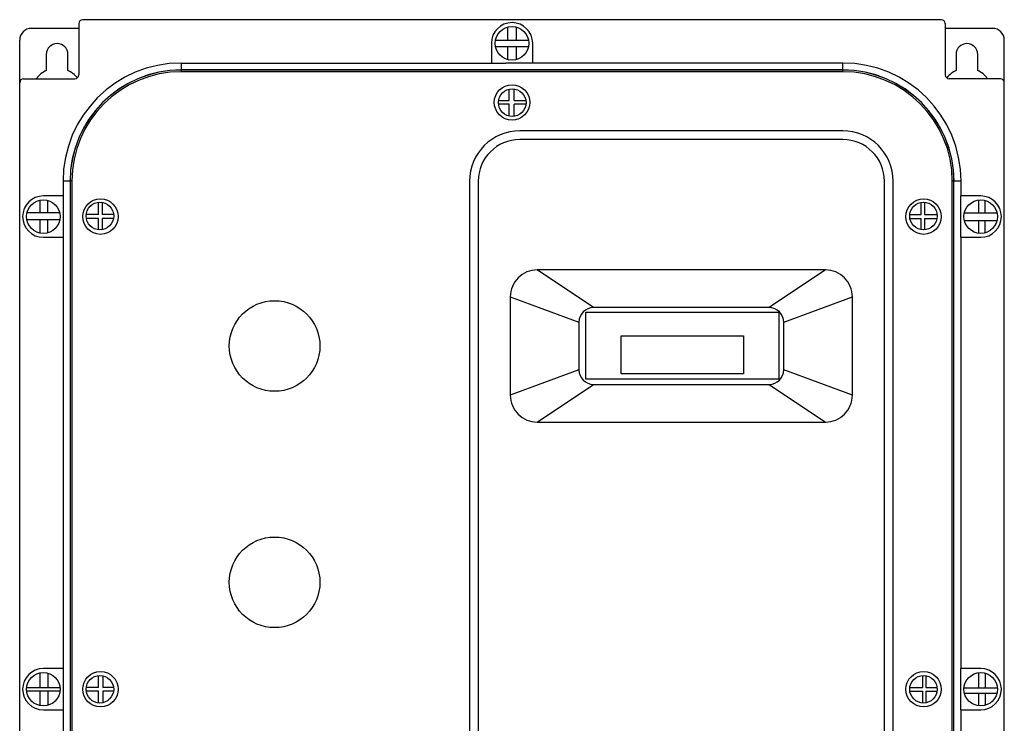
# Model space of a CAD drawing. Header units: millimetres. Extents: x 35 to 285, y 49 to 389.
# Tile 4 of 4: x 35 to 285, y 210 to 389. Entities that reach past the tile are written whole.
import ezdxf

# ---------------------------------------------------------------- set-up
doc = ezdxf.new("R2010")
doc.units = ezdxf.units.MM
doc.header["$LTSCALE"] = 28.694125
doc.layers.get('0').update_dxf_attribs({"linetype": 'CONTINUOUS'})

msp = doc.modelspace()

# ---------------------------------------------------------------- linework, layer by layer
at = {"color": 7}
for p, q in [((49.67, 387.75), (49.67, 374.75)), ((268.67, 388.75), (50.67, 388.75)), ((269.67, 387.75), (269.67, 374.75)), ((49.67, 386.55), (37.67, 386.55)), ((158.63, 383.58), (158.63, 386.87)), ((160.8, 383.58), (160.8, 386.85)), ((281.67, 386.55), (269.67, 386.55)), ((34.67, 53.95), (34.67, 383.55)), ((154.42, 382.75), (154.42, 377.75)), ((155.5, 383.58), (163.83, 383.58)), ((164.92, 377.74), (164.92, 382.75)), ((284.67, 53.95), (284.67, 383.55)), ((163.81, 381.83), (155.52, 381.83)), ((158.63, 378.63), (158.63, 381.83)), ((160.8, 378.65), (160.8, 381.83)), ((41.42, 379.95), (41.42, 375.84)), ((46.92, 375.84), (46.92, 379.95)), ((75.67, 377.75), (75.67, 375.98)), ((75.67, 377.75), (158.06, 377.75)), ((164.92, 377.74), (158.06, 377.75)), ((243.67, 377.75), (164.92, 377.75)), ((243.67, 375.98), (243.67, 377.75)), ((272.42, 379.95), (272.42, 375.84)), ((277.92, 375.84), (277.92, 379.95)), ((243.67, 375.98), (75.67, 375.98)), ((75.67, 375.96), (75.67, 375.53)), ((243.67, 375.96), (75.67, 375.96)), ((243.67, 375.53), (75.67, 375.53)), ((243.67, 375.53), (243.67, 375.96)), ((35.67, 373.75), (48.67, 373.75)), ((283.67, 373.75), (270.67, 373.75)), ((158.98, 368.22), (158.98, 371.1)), ((160.25, 368.22), (160.25, 371.14)), ((156.26, 368.22), (158.98, 368.22)), ((160.25, 368.22), (163.17, 368.22)), ((158.98, 367.26), (156.24, 367.26)), ((158.98, 364.26), (158.98, 367.26)), ((160.25, 364.22), (160.25, 367.26)), ((163.19, 367.26), (160.25, 367.26)), ((243.66, 360.53), (161.66, 360.53)), ((243.66, 358.33), (161.66, 358.33)), ((45.67, 347.75), (45.67, 344)), ((47.44, 347.75), (45.67, 347.75)), ((47.44, 347.75), (47.44, 89.75)), ((47.46, 347.75), (47.46, 89.75)), ((47.89, 347.75), (47.46, 347.75)), ((47.89, 347.75), (47.89, 89.75)), ((148.88, 347.75), (148.88, 89.75)), ((151.08, 347.75), (151.08, 89.75)), ((254.24, 89.75), (254.24, 347.75)), ((256.44, 89.75), (256.44, 347.75)), ((271.44, 89.75), (271.44, 347.75)), ((271.87, 347.75), (271.44, 347.75)), ((271.87, 89.75), (271.87, 347.75)), ((271.89, 89.75), (271.89, 347.75)), ((273.67, 347.75), (271.89, 347.75)), ((273.67, 344), (273.67, 347.75)), ((39.85, 339.71), (39.85, 342.92)), ((45.67, 344), (40.67, 344)), ((41.71, 342.87), (41.71, 339.71)), ((45.67, 344), (45.67, 333.5)), ((273.66, 333.5), (273.66, 344)), ((278.67, 344), (273.66, 344)), ((278.17, 339.71), (278.17, 342.97)), ((279.73, 342.86), (279.73, 339.71)), ((54.67, 339.25), (54.67, 342.38)), ((55.63, 342.35), (55.63, 339.25)), ((263.52, 339.25), (263.52, 342.34)), ((264.43, 342.39), (264.43, 339.25)), ((44.84, 337.96), (36.49, 337.96)), ((44.81, 339.71), (36.52, 339.71)), ((39.85, 334.58), (39.85, 337.96)), ((41.71, 337.96), (41.71, 334.63)), ((54.67, 339.25), (51.55, 339.25)), ((54.67, 338.31), (51.58, 338.31)), ((54.67, 335.42), (54.67, 338.31)), ((58.51, 339.25), (55.63, 339.25)), ((55.63, 338.31), (55.63, 335.45)), ((58.48, 338.31), (55.63, 338.31)), ((260.66, 339.25), (263.52, 339.25)), ((260.69, 338.29), (263.52, 338.29)), ((263.52, 335.45), (263.52, 338.29)), ((264.43, 339.25), (267.62, 339.25)), ((264.43, 338.29), (264.43, 335.41)), ((264.43, 338.29), (267.59, 338.29)), ((274.52, 339.71), (282.81, 339.71)), ((274.53, 337.76), (282.8, 337.76)), ((278.17, 334.53), (278.17, 337.76)), ((279.73, 337.76), (279.73, 334.64)), ((40.67, 333.5), (45.67, 333.5)), ((45.67, 333.5), (45.67, 224)), ((273.66, 333.5), (278.67, 333.5)), ((273.67, 224), (273.67, 333.5)), ((180.38, 315.65), (166.05, 325.21)), ((239.27, 325.21), (166.06, 325.21)), ((239.28, 325.21), (224.94, 315.65)), ((159.24, 318.4), (159.24, 293.4)), ((159.24, 318.4), (176.66, 311.93)), ((228.66, 311.93), (246.09, 318.4)), ((246.09, 293.4), (246.09, 318.4)), ((224.94, 315.65), (180.38, 315.65)), ((178.42, 297.5), (178.42, 314.45)), ((178.42, 314.45), (227.42, 314.45)), ((227.42, 314.45), (227.42, 297.5)), ((176.66, 311.93), (176.66, 299.87)), ((228.66, 299.87), (228.66, 311.93)), ((187.42, 298.85), (187.42, 308.45)), ((187.42, 308.45), (218.42, 308.45)), ((218.42, 308.45), (218.42, 298.85)), ((176.66, 299.87), (159.24, 293.4)), ((227.42, 297.5), (178.42, 297.5)), ((218.42, 298.85), (187.42, 298.85)), ((246.09, 293.4), (228.66, 299.87)), ((166.05, 286.59), (180.38, 296.15)), ((180.38, 296.15), (224.94, 296.15)), ((224.94, 296.15), (239.28, 286.59)), ((166.06, 286.59), (239.27, 286.59)), ((39.85, 219.13), (39.85, 222.92)), ((45.67, 224), (40.67, 224)), ((41.79, 222.85), (41.79, 219.13)), ((45.67, 224), (45.67, 213.5)), ((278.67, 224), (273.66, 224)), ((273.66, 213.5), (273.66, 224)), ((278.17, 219.13), (278.17, 222.97)), ((279.83, 222.84), (279.83, 219.13)), ((54.67, 219.21), (54.67, 222.23)), ((55.74, 222.18), (55.74, 219.21)), ((263.95, 219.21), (263.95, 222.25)), ((264.7, 222.21), (264.7, 219.21)), ((44.9, 219.13), (36.43, 219.13)), ((44.88, 218.24), (36.45, 218.24)), ((39.85, 214.58), (39.85, 218.24)), ((41.79, 218.24), (41.79, 214.65)), ((54.67, 219.21), (51.56, 219.21)), ((54.67, 218.23), (51.57, 218.23)), ((54.67, 215.27), (54.67, 218.23)), ((58.5, 219.21), (55.74, 219.21)), ((55.74, 218.23), (55.74, 215.33)), ((58.49, 218.23), (55.74, 218.23)), ((260.67, 219.21), (263.95, 219.21)), ((260.68, 218.24), (263.95, 218.24)), ((263.95, 215.26), (263.95, 218.24)), ((264.7, 219.21), (267.61, 219.21)), ((264.7, 218.24), (267.6, 218.24)), ((264.7, 218.24), (264.7, 215.3)), ((274.43, 219.13), (282.9, 219.13)), ((274.53, 217.77), (282.8, 217.77)), ((278.17, 214.53), (278.17, 217.77)), ((279.83, 217.77), (279.83, 214.66)), ((40.67, 213.5), (45.67, 213.5)), ((45.67, 213.5), (45.67, 104)), ((273.66, 213.5), (278.67, 213.5)), ((273.67, 104), (273.67, 213.5))]:
    msp.add_line(p, q, dxfattribs=at)
for centre, radius in [((159.67, 382.75), 4.25), ((159.67, 367.75), 4.5), ((159.72, 367.68), 3.5), ((40.67, 338.75), 4.25), ((55.17, 338.75), 4.5), ((264.17, 338.75), 4.5), ((278.67, 338.75), 4.25), ((55.03, 338.9), 3.5), ((264.14, 338.9), 3.5), ((99.39, 305.9), 11.5), ((99.39, 245.9), 11.5), ((40.67, 218.75), 4.25), ((55.17, 218.75), 4.5), ((264.17, 218.75), 4.5), ((278.67, 218.75), 4.25), ((55.03, 218.75), 3.5), ((264.14, 218.75), 3.5)]:
    msp.add_circle(centre, radius, dxfattribs=at)
for centre, radius, start, end in [((50.67, 387.75), 1, 90, 180), ((159.67, 382.75), 5.25, 0, 180), ((268.67, 387.75), 1, 0, 90), ((37.67, 383.55), 3, 90, 180), ((281.67, 383.55), 3, 0, 90), ((44.17, 379.95), 2.75, 0, 180), ((275.17, 379.95), 2.75, 0, 180), ((75.67, 347.75), 30, 90, 180), ((243.67, 347.75), 30, 0, 90), ((44.17, 369.95), 6.5, 115.029, 143.3711), ((44.17, 369.95), 6.5, 39.0302, 64.971), ((75.67, 347.75), 28.23, 90, 180), ((75.67, 347.75), 28.21, 90, 180), ((75.67, 347.75), 27.78, 90, 180), ((243.67, 347.75), 28.23, 0, 90), ((243.67, 347.75), 28.21, 0, 90), ((243.67, 347.75), 27.78, 0, 90), ((275.17, 369.95), 6.5, 115.029, 140.9698), ((275.17, 369.95), 6.5, 36.6289, 64.971), ((35.67, 372.75), 1, 90, 180), ((48.67, 374.75), 1, 270, 360), ((270.67, 374.75), 1, 180, 270), ((283.67, 372.75), 1, 0, 90), ((161.66, 347.75), 12.78, 90, 180), ((243.66, 347.75), 12.78, 0, 90), ((161.66, 347.75), 10.58, 90, 180), ((243.66, 347.75), 10.58, 0, 90), ((40.67, 338.75), 5.25, 90, 270), ((278.67, 338.75), 5.25, 270, 90), ((180.38, 311.93), 3.72, 90, 180), ((224.94, 311.93), 3.72, 359.9988, 90), ((180.38, 299.87), 3.72, 180, 270), ((224.94, 299.87), 3.72, 270, 360), ((40.67, 218.75), 5.25, 90, 270), ((278.67, 218.75), 5.25, 270, 90)]:
    msp.add_arc(centre, radius, start, end, dxfattribs=at)
for points, knots in [([(166.06, 325.21), (165.17, 325.21), (163.38, 324.86), (161.11, 323.34), (159.59, 321.08), (159.24, 319.28), (159.24, 318.4)], [0, 0, 0, 0, 0.250029, 0.500002, 0.749976, 1, 1, 1, 1]), ([(246.09, 318.4), (246.09, 319.28), (245.73, 321.08), (244.21, 323.34), (241.95, 324.86), (240.15, 325.21), (239.27, 325.21)], [0, 0, 0, 0, 0.250024, 0.499998, 0.749971, 1, 1, 1, 1]), ([(159.24, 293.4), (159.24, 292.52), (159.59, 290.72), (161.11, 288.46), (163.38, 286.94), (165.17, 286.59), (166.06, 286.59)], [0, 0, 0, 0, 0.250024, 0.499998, 0.749971, 1, 1, 1, 1]), ([(239.27, 286.59), (240.15, 286.59), (241.95, 286.94), (244.21, 288.46), (245.73, 290.72), (246.09, 292.52), (246.09, 293.4)], [0, 0, 0, 0, 0.250029, 0.500002, 0.749976, 1, 1, 1, 1])]:
    msp.add_open_spline(points, degree=3, knots=knots, dxfattribs=at)

doc.saveas('drawing.dxf')
